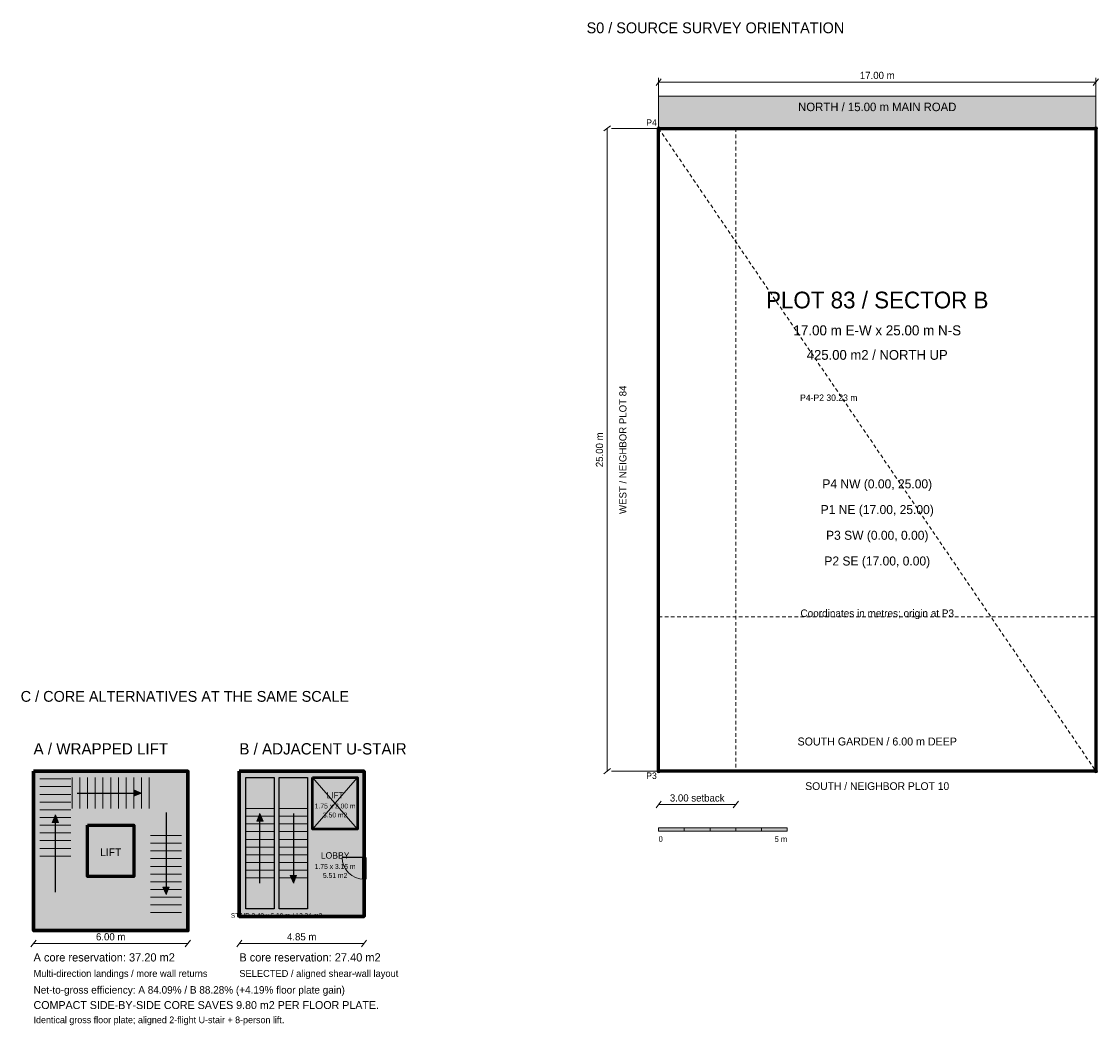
# Model space of a CAD drawing. Header units: millimetres. Extents: x 58 to 262000, y -13489 to 29155.
# Tile 4 of 5: x 184033 to 225900, y -9889 to 29155. Entities that reach past the tile are written whole.
import ezdxf
from ezdxf.enums import TextEntityAlignment as Align

# ---------------------------------------------------------------- set-up
doc = ezdxf.new("R2010")
doc.units = ezdxf.units.MM
doc.linetypes.add('STUDY_DASH', pattern=[240, 140, -100])
for name, color, linetype in [('CORE', 7, 'Continuous'), ('DIMENSIONS', 8, 'Continuous'), ('SITE_BOUNDARY', 7, 'Continuous'), ('TEXT', 7, 'Continuous'), ('WALLS', 7, 'Continuous')]:
    doc.layers.add(name, color=color, linetype=linetype)

msp = doc.modelspace()

# ---------------------------------------------------------------- hatches: boundary and pattern name
at = {"layer": 'CORE', "true_color": 0xe5e5df}
for points in [[(184500, 0), (190500, 0), (190500, -6200), (184500, -6200)], [(192500, 0), (197350, 0), (197350, -5650), (192500, -5650)]]:
    msp.add_hatch(color=7, dxfattribs=at).paths.add_polyline_path(points)
at = {"layer": 'CORE', "true_color": 0xf6f3eb}
for points in [[(192750, -250), (193850, -250), (193850, -5350), (192750, -5350)], [(194050, -250), (195150, -250), (195150, -5350), (194050, -5350)], [(195350, -250), (197100, -250), (197100, -2250), (195350, -2250)], [(186600, -2100), (188400, -2100), (188400, -4100), (186600, -4100)]]:
    msp.add_hatch(color=7, dxfattribs=at).paths.add_polyline_path(points)
at = {"layer": 'CORE', "true_color": 0x253b3d}
for points in [[(188700, -850), (188405, -975), (188405, -725)], [(193300, -1650), (193425, -1945), (193175, -1945)], [(185350, -1700), (185475, -1995), (185225, -1995)], [(194600, -4350), (194475, -4055), (194725, -4055)], [(189650, -4800), (189525, -4505), (189775, -4505)]]:
    msp.add_hatch(color=7, dxfattribs=at).paths.add_polyline_path(points)
at = {"layer": 'DIMENSIONS', "true_color": 0x253b3d}
for points in [[(208800, -2200), (209800, -2200), (209800, -2330), (208800, -2330)], [(210800, -2200), (211800, -2200), (211800, -2330), (210800, -2330)], [(212800, -2200), (213800, -2200), (213800, -2330), (212800, -2330)]]:
    msp.add_hatch(color=7, dxfattribs=at).paths.add_polyline_path(points)
at = {"layer": 'DIMENSIONS', "true_color": 0xf6f3eb}
for points in [[(209800, -2200), (210800, -2200), (210800, -2330), (209800, -2330)], [(211800, -2200), (212800, -2200), (212800, -2330), (211800, -2330)]]:
    msp.add_hatch(color=7, dxfattribs=at).paths.add_polyline_path(points)
at = {"layer": 'SITE_BOUNDARY', "true_color": 0xe5e5df}
msp.add_hatch(color=7, dxfattribs=at).paths.add_polyline_path([(208800, 26250), (225800, 26250), (225800, 25000), (208800, 25000)])

# ---------------------------------------------------------------- linework, layer by layer
at = {"layer": 'CORE', "lineweight": 18, "true_color": 0x657473}
for p, q in [((184750, -300), (185950, -300)), ((186000, -250), (186000, -1450)), ((186300, -250), (186300, -1450)), ((186600, -250), (186600, -1450)), ((186900, -250), (186900, -1450)), ((187200, -250), (187200, -1450)), ((187500, -250), (187500, -1450)), ((187800, -250), (187800, -1450)), ((188100, -250), (188100, -1450)), ((188400, -250), (188400, -1450)), ((188700, -250), (188700, -1450)), ((189000, -250), (189000, -1450)), ((184750, -600), (185950, -600)), ((184750, -900), (185950, -900)), ((184750, -1200), (185950, -1200)), ((184750, -1500), (185950, -1500)), ((192750, -1450), (193850, -1450)), ((194050, -1450), (195150, -1450)), ((184750, -1800), (185950, -1800)), ((192750, -1750), (193850, -1750)), ((192750, -2050), (193850, -2050)), ((194050, -1750), (195150, -1750)), ((194050, -2050), (195150, -2050)), ((184750, -2100), (185950, -2100)), ((184750, -2400), (185950, -2400)), ((189050, -2500), (190250, -2500)), ((192750, -2350), (193850, -2350)), ((194050, -2350), (195150, -2350)), ((184750, -2700), (185950, -2700)), ((189050, -2800), (190250, -2800)), ((192750, -2650), (193850, -2650)), ((194050, -2650), (195150, -2650)), ((184750, -3000), (185950, -3000)), ((184750, -3300), (185950, -3300)), ((189050, -3100), (190250, -3100)), ((192750, -2950), (193850, -2950)), ((192750, -3250), (193850, -3250)), ((194050, -2950), (195150, -2950)), ((194050, -3250), (195150, -3250)), ((189050, -3400), (190250, -3400)), ((189050, -3700), (190250, -3700)), ((192750, -3550), (193850, -3550)), ((194050, -3550), (195150, -3550)), ((189050, -4000), (190250, -4000)), ((192750, -3850), (193850, -3850)), ((192750, -4150), (193850, -4150)), ((194050, -3850), (195150, -3850)), ((194050, -4150), (195150, -4150)), ((189050, -4300), (190250, -4300)), ((189050, -4600), (190250, -4600)), ((189050, -4900), (190250, -4900)), ((189050, -5200), (190250, -5200)), ((189050, -5500), (190250, -5500))]:
    msp.add_line(p, q, dxfattribs=at)
at = {"layer": 'CORE', "lineweight": 13, "true_color": 0x657473}
for p, q in [((195350, -250), (197100, -2250)), ((197100, -250), (195350, -2250))]:
    msp.add_line(p, q, dxfattribs=at)
at = {"layer": 'CORE', "lineweight": 25, "true_color": 0x253b3d}
for p, q in [((186200, -850), (188700, -850)), ((189650, -1600), (189650, -4800)), ((193300, -4350), (193300, -1650)), ((194600, -1650), (194600, -4350)), ((185350, -4700), (185350, -1700))]:
    msp.add_line(p, q, dxfattribs=at)
at = {"layer": 'CORE', "lineweight": 70, "true_color": 0x253b3d}
for points in [[(184500, 0), (190500, 0), (190500, -6200), (184500, -6200)], [(192500, 0), (197350, 0), (197350, -5650), (192500, -5650)]]:
    msp.add_lwpolyline(points, close=True, dxfattribs=at)
at = {"layer": 'CORE', "lineweight": 25, "true_color": 0x253b3d}
for points in [[(192750, -250), (193850, -250), (193850, -5350), (192750, -5350)], [(194050, -250), (195150, -250), (195150, -5350), (194050, -5350)]]:
    msp.add_lwpolyline(points, close=True, dxfattribs=at)
at = {"layer": 'CORE', "lineweight": 50, "true_color": 0x253b3d}
msp.add_lwpolyline([(195350, -250), (197100, -250), (197100, -2250), (195350, -2250)], close=True, dxfattribs=at)
at = {"layer": 'CORE', "lineweight": 13, "true_color": 0x253b3d}
for points in [[(188700, -850), (188405, -975), (188405, -725)], [(193300, -1650), (193425, -1945), (193175, -1945)], [(185350, -1700), (185475, -1995), (185225, -1995)], [(194600, -4350), (194475, -4055), (194725, -4055)], [(189650, -4800), (189525, -4505), (189775, -4505)]]:
    msp.add_lwpolyline(points, close=True, dxfattribs=at)
at = {"layer": 'CORE', "lineweight": 60, "true_color": 0x253b3d}
msp.add_lwpolyline([(186600, -2100), (188400, -2100), (188400, -4100), (186600, -4100)], close=True, dxfattribs=at)
at = {"layer": 'DIMENSIONS', "lineweight": 20, "true_color": 0x657473}
for p, q in [((208700, 26670), (208900, 26930)), ((225700, 26670), (225900, 26930)), ((206670, 24900), (206930, 25100)), ((206670, -100), (206930, 100)), ((208700, -1430), (208900, -1170)), ((211700, -1430), (211900, -1170)), ((184400, -6830), (184600, -6570)), ((190400, -6830), (190600, -6570)), ((192400, -6830), (192600, -6570)), ((197250, -6830), (197450, -6570))]:
    msp.add_line(p, q, dxfattribs=at)
at = {"layer": 'DIMENSIONS', "lineweight": 13, "true_color": 0x657473}
for p, q in [((208800, 25000), (208800, 26970)), ((208800, 26800), (225800, 26800)), ((225800, 25000), (225800, 26970)), ((206800, 25000), (206800, 0)), ((208800, 25000), (206970, 25000)), ((208800, 0), (206970, 0)), ((208800, -1300), (211800, -1300)), ((184500, -6700), (190500, -6700)), ((192500, -6700), (197350, -6700))]:
    msp.add_line(p, q, dxfattribs=at)
at = {"layer": 'DIMENSIONS', "linetype": 'STUDY_DASH', "lineweight": 15, "true_color": 0x657473}
msp.add_line((208800, 25000), (225800, 0), dxfattribs=at)
at = {"layer": 'DIMENSIONS', "linetype": 'STUDY_DASH', "lineweight": 18, "true_color": 0x657473}
for p, q in [((211800, 25000), (211800, 0)), ((208800, 6000), (225800, 6000))]:
    msp.add_line(p, q, dxfattribs=at)
at = {"layer": 'DIMENSIONS', "lineweight": 13, "true_color": 0x253b3d}
for points in [[(208800, -2200), (209800, -2200), (209800, -2330), (208800, -2330)], [(209800, -2200), (210800, -2200), (210800, -2330), (209800, -2330)], [(210800, -2200), (211800, -2200), (211800, -2330), (210800, -2330)], [(211800, -2200), (212800, -2200), (212800, -2330), (211800, -2330)], [(212800, -2200), (213800, -2200), (213800, -2330), (212800, -2330)]]:
    msp.add_lwpolyline(points, close=True, dxfattribs=at)
at = {"layer": 'SITE_BOUNDARY', "lineweight": 13, "true_color": 0x657473}
msp.add_lwpolyline([(208800, 26250), (225800, 26250), (225800, 25000), (208800, 25000)], close=True, dxfattribs=at)
at = {"layer": 'SITE_BOUNDARY', "lineweight": 60, "true_color": 0x253b3d}
msp.add_lwpolyline([(208800, 25000), (225800, 25000), (225800, 0), (208800, 0)], close=True, dxfattribs=at)
at = {"layer": 'SITE_BOUNDARY', "lineweight": 18, "true_color": 0x253b3d}
for centre in [(208800, 25000), (225800, 25000), (208800, 0), (225800, 0)]:
    msp.add_circle(centre, 65, dxfattribs=at)
at = {"layer": 'WALLS', "lineweight": 25, "true_color": 0x253b3d}
msp.add_line((197350, -3350), (196500, -3350), dxfattribs=at)
at = {"layer": 'WALLS', "lineweight": 100, "true_color": 0xf6f3eb}
msp.add_line((197350, -3350), (197350, -4200), dxfattribs=at)
at = {"layer": 'WALLS', "lineweight": 15, "true_color": 0x657473}
msp.add_arc((197350, -3350), 850, -180, -90, dxfattribs=at)

# ---------------------------------------------------------------- texts
at = {"layer": 'TEXT'}
for s, p in [('S0 / SOURCE SURVEY ORIENTATION', (206000, 28700)), ('C / CORE ALTERNATIVES AT THE SAME SCALE', (184000, 2700))]:
    msp.add_text(s, height=420, dxfattribs=at).set_placement(p)
at = {"layer": 'TEXT', "lineweight": 25, "true_color": 0x657473}
for s, height, p in [('17.00 m', 280, (217300, 26920)), ('Coordinates in metres; origin at P3', 290, (217300, 6000)), ('SOUTH / NEIGHBOR PLOT 10', 300, (217300, -730)), ('3.00 setback', 280, (210300, -1180)), ('1.75 x 3.15 m', 190, (196225, -3800)), ('5.51 m2', 190, (196225, -4150)), ('STAIR 2.40 x 5.10 m / 12.24 m2', 180, (193950, -5700)), ('6.00 m', 280, (187500, -6580)), ('4.85 m', 280, (194925, -6580))]:
    msp.add_text(s, height=height, dxfattribs=at).set_placement(p, align=Align.CENTER)
at = {"layer": 'TEXT', "lineweight": 25, "true_color": 0x253b3d}
for s, height, p in [('NORTH / 15.00 m MAIN ROAD', 330, (217300, 25670)), ('PLOT 83 / SECTOR B', 650, (217300, 18000)), ('425.00 m2 / NORTH UP', 380, (217300, 16000)), ('P4 NW (0.00, 25.00)', 350, (217300, 11000)), ('P1 NE (17.00, 25.00)', 350, (217300, 10000)), ('P3 SW (0.00, 0.00)', 350, (217300, 9000)), ('P2 SE (17.00, 0.00)', 350, (217300, 8000)), ('LIFT', 240, (196225, -1050)), ('1.75 x 2.00 m', 190, (196225, -1450)), ('3.50 m2', 190, (196225, -1800)), ('LIFT', 300, (187500, -3300)), ('LOBBY', 250, (196225, -3400))]:
    msp.add_text(s, height=height, dxfattribs=at).set_placement(p, align=Align.CENTER)
for s, height, p in [('P4', 250, (208320, 25100)), ('A / WRAPPED LIFT', 440, (184500, 650)), ('P3', 250, (208320, -300)), ('0', 220, (208800, -2750)), ('A core reservation: 37.20 m2', 320, (184500, -7400)), ('Net-to-gross efficiency: A 84.09% / B 88.28% (+4.19% floor plate gain)', 290, (184500, -8650))]:
    msp.add_text(s, height=height, dxfattribs=at).set_placement(p)
at = {"layer": 'TEXT', "lineweight": 25, "true_color": 0x087c83}
for s, height, p in [('17.00 m E-W x 25.00 m N-S', 390, (217300, 16950)), ('SOUTH GARDEN / 6.00 m DEEP', 310, (217300, 1000))]:
    msp.add_text(s, height=height, dxfattribs=at).set_placement(p, align=Align.CENTER)
at = {"layer": 'TEXT', "lineweight": 25, "true_color": 0x657473}
for s, p in [('WEST / NEIGHBOR PLOT 84', (207550, 12500)), ('25.00 m', (206640, 12500))]:
    msp.add_text(s, height=280, rotation=90, dxfattribs=at).set_placement(p, align=Align.CENTER)
for s, height, p in [('P4-P2 30.23 m', 250, (214300, 14400)), ('Multi-direction landings / more wall returns', 270, (184500, -8000)), ('Identical gross floor plate; aligned 2-flight U-stair + 8-person lift.', 260, (184500, -9800))]:
    msp.add_text(s, height=height, dxfattribs=at).set_placement(p)
at = {"layer": 'TEXT', "lineweight": 25, "true_color": 0x087c83}
for s, height, p in [('B / ADJACENT U-STAIR', 440, (192500, 650)), ('B core reservation: 27.40 m2', 320, (192500, -7400)), ('SELECTED / aligned shear-wall layout', 270, (192500, -8000)), ('COMPACT SIDE-BY-SIDE CORE SAVES 9.80 m2 PER FLOOR PLATE.', 310, (184500, -9250))]:
    msp.add_text(s, height=height, dxfattribs=at).set_placement(p)
at = {"layer": 'TEXT', "lineweight": 25, "true_color": 0x253b3d}
msp.add_text('5 m', height=220, dxfattribs=at).set_placement((213800, -2750), align=Align.RIGHT)

doc.saveas('drawing.dxf')
